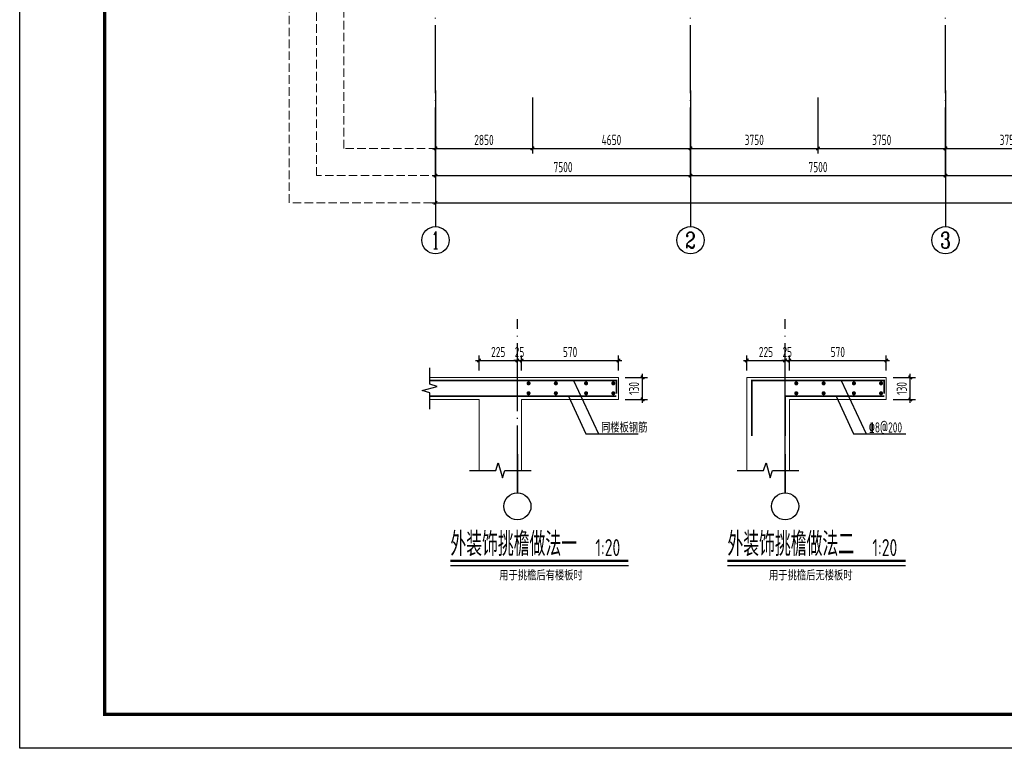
# Model space of a CAD drawing. Extents: x 545107 to 650924, y 150000 to 213805.
# Tile 1 of 15: x 545107 to 574069, y 150000 to 171429. Entities that reach past the tile are written whole.
import ezdxf
from ezdxf.enums import TextEntityAlignment as Align

# ---------------------------------------------------------------- set-up
doc = ezdxf.new("R2010")
doc.units = 0
doc.header["$LTSCALE"] = 1000
doc.linetypes.add('DASH', pattern=[0.35, 0.25, -0.1])
doc.linetypes.add('DOTE', pattern=[2.42, 2, -0.2, 0.02, -0.2])
doc.layers.get('0').update_dxf_attribs({"linetype": 'CONTINUOUS'})
doc.layers.get('Defpoints').update_dxf_attribs({"linetype": 'CONTINUOUS'})
doc.layers.add('A-ASIS', color=115, linetype='DASH', lineweight=0, plot=False)
for name, color, linetype in [('AXIS', 3, 'CONTINUOUS'), ('AXIS_TEXT', 7, 'CONTINUOUS'), ('H-图框', 4, 'CONTINUOUS'), ('PUB_TEXT', 7, 'CONTINUOUS'), ('S-COLU_DE_TEXT', 7, 'CONTINUOUS'), ('S-DIM_SYMB', 3, 'CONTINUOUS'), ('S-DOTE', 253, 'DOTE'), ('S-PUB_DIM', 3, 'CONTINUOUS'), ('S-PUB_TITLE', 4, 'CONTINUOUS'), ('S-REIN', 1, 'CONTINUOUS'), ('S-TAB_TEXT', 7, 'CONTINUOUS'), ('S-TEXT', 7, 'CONTINUOUS'), ('S-THIN', 7, 'CONTINUOUS')]:
    doc.layers.add(name, color=color, linetype=linetype)
doc.layers.add('S-COLU_DE', color=7, linetype='CONTINUOUS', lineweight=0)
doc.styles.add('_TCH_AXIS', font='COMPLEX', dxfattribs={"bigfont": 'GBCBIG'})
doc.styles.add('COMPLEX', font='COMPLEX')
doc.styles.add('TSSD_DIMENSION_T3', font='tssdeng.shx', dxfattribs={"width": 0.7, "bigfont": 'Tssdchn.shx'})
doc.styles.add('TSSD_Rein', font='tssdeng.shx', dxfattribs={"width": 0.7, "bigfont": 'Tssdchn.shx'})
doc.dimstyles.new('_TCH_ARCH&&100', dxfattribs={"dimtxt": 300, "dimasz": 100, "dimexe": 150, "dimexo": 200, "dimgap": 100, "dimtad": 1, "dimdec": 0, "dimzin": 0, "dimdsep": 46, "dimtxsty": 'TSSD_DIMENSION_T3', "dimblk": 'ARCHTICK', "dimcen": 0.09, "dimdle": 100, "dimclrt": 7, "dimazin": 2, "dimtfac": 1, "dimtdec": 0, "dimtix": 1, "dimtmove": 2, "dimatfit": 3, "dimfxl": 100, "dimtolj": 1, "dimtzin": 0, "dimarcsym": 0})
doc.dimstyles.new('TSSD_100_100&&100', dxfattribs={"dimtxt": 300, "dimasz": 100, "dimexe": 150, "dimexo": 200, "dimgap": 100, "dimtad": 1, "dimdec": 0, "dimzin": 0, "dimdsep": 46, "dimtxsty": 'TSSD_DIMENSION_T3', "dimblk": 'ARCHTICK', "dimcen": 0, "dimdle": 100, "dimclrt": 7, "dimadec": 0, "dimazin": 0, "dimtfac": 1, "dimtdec": 0, "dimtix": 1, "dimtmove": 2, "dimatfit": 3, "dimfxl": 10000, "dimtolj": 1, "dimtzin": 0, "dimarcsym": 0})
doc.dimstyles.new('TSSD_20_100&&100', dxfattribs={"dimtxt": 300, "dimasz": 100, "dimexe": 150, "dimexo": 200, "dimgap": 100, "dimtad": 1, "dimdec": 0, "dimlfac": 0.2, "dimzin": 0, "dimdsep": 46, "dimtxsty": 'TSSD_DIMENSION_T3', "dimblk": 'ARCHTICK', "dimcen": 0, "dimdle": 100, "dimclrt": 7, "dimadec": 0, "dimazin": 0, "dimtfac": 1, "dimtdec": 0, "dimtix": 1, "dimtmove": 2, "dimatfit": 3, "dimfxl": 100, "dimtolj": 1, "dimtzin": 0, "dimarcsym": 0})

# ---------------------------------------------------------------- blocks, each defined once
blk = doc.blocks.new('_AXISO')
blk.add_circle((0, 0), 0.5)
at = {"layer": 'AXIS_TEXT', "style": 'COMPLEX', "width": 1.041667}
blk.add_attdef('A', text='', height=0.56, dxfattribs=at).set_placement((-0.25, -0.28), (0.25, -0.28), align=Align.FIT)
blk = doc.blocks.new('_ArchTick')
at = {"color": 0, "linetype": 'ByBlock', "const_width": 0.4}
blk.add_lwpolyline([(-0.5, -0.5), (0.5, 0.5)], dxfattribs=at)
blk = doc.blocks.new('*D154')
at = {"layer": 'AXIS', "color": 0, "lineweight": -2, "transparency": 16777216}
for p, q in [((5800, 4550), (5800, 1300)), ((79450, 4550), (79450, 1300)), ((5700, 1450), (79550, 1450))]:
    blk.add_line(p, q, dxfattribs=at)
at = {"layer": 'Defpoints', "color": 0, "transparency": 16777216}
for p in [(5800, 4750), (79450, 4750), (79450, 1450)]:
    blk.add_point(p, dxfattribs=at)
at = {"layer": 'AXIS', "color": 0, "lineweight": -2, "transparency": 16777216, "xscale": 100, "yscale": 100, "zscale": 100, "rotation": 180}
blk.add_blockref('_ArchTick', (5800, 1450), dxfattribs=at)
at = {"layer": 'AXIS', "color": 0, "lineweight": -2, "transparency": 16777216, "xscale": 100, "yscale": 100, "zscale": 100}
blk.add_blockref('_ArchTick', (79450, 1450), dxfattribs=at)
at = {"layer": 'AXIS', "color": 7, "transparency": 16777216, "insert": (42625, 1700), "char_height": 300, "attachment_point": 5, "style": 'TSSD_DIMENSION_T3'}
blk.add_mtext('\\A1;73650', dxfattribs=at)
blk = doc.blocks.new('*D155')
at = {"layer": 'AXIS', "color": 0, "lineweight": -2, "transparency": 16777216}
for p, q in [((5800, 4550), (5800, 2100)), ((13300, 4550), (13300, 2100)), ((5700, 2250), (13400, 2250))]:
    blk.add_line(p, q, dxfattribs=at)
at = {"layer": 'Defpoints', "color": 0, "transparency": 16777216}
for p in [(5800, 4750), (13300, 4750), (13300, 2250)]:
    blk.add_point(p, dxfattribs=at)
at = {"layer": 'AXIS', "color": 0, "lineweight": -2, "transparency": 16777216, "xscale": 100, "yscale": 100, "zscale": 100, "rotation": 180}
blk.add_blockref('_ArchTick', (5800, 2250), dxfattribs=at)
at = {"layer": 'AXIS', "color": 0, "lineweight": -2, "transparency": 16777216, "xscale": 100, "yscale": 100, "zscale": 100}
blk.add_blockref('_ArchTick', (13300, 2250), dxfattribs=at)
at = {"layer": 'AXIS', "color": 7, "transparency": 16777216, "insert": (9550, 2500), "char_height": 300, "attachment_point": 5, "style": 'TSSD_DIMENSION_T3'}
blk.add_mtext('\\A1;7500', dxfattribs=at)
blk = doc.blocks.new('*D156')
at = {"layer": 'AXIS', "color": 0, "lineweight": -2, "transparency": 16777216}
for p, q in [((13300, 4550), (13300, 2100)), ((20800, 4550), (20800, 2100)), ((13200, 2250), (20900, 2250))]:
    blk.add_line(p, q, dxfattribs=at)
at = {"layer": 'Defpoints', "color": 0, "transparency": 16777216}
for p in [(13300, 4750), (20800, 4750), (20800, 2250)]:
    blk.add_point(p, dxfattribs=at)
at = {"layer": 'AXIS', "color": 0, "lineweight": -2, "transparency": 16777216, "xscale": 100, "yscale": 100, "zscale": 100, "rotation": 180}
blk.add_blockref('_ArchTick', (13300, 2250), dxfattribs=at)
at = {"layer": 'AXIS', "color": 0, "lineweight": -2, "transparency": 16777216, "xscale": 100, "yscale": 100, "zscale": 100}
blk.add_blockref('_ArchTick', (20800, 2250), dxfattribs=at)
at = {"layer": 'AXIS', "color": 7, "transparency": 16777216, "insert": (17050, 2500), "char_height": 300, "attachment_point": 5, "style": 'TSSD_DIMENSION_T3'}
blk.add_mtext('\\A1;7500', dxfattribs=at)
blk = doc.blocks.new('*D157')
at = {"layer": 'AXIS', "color": 0, "lineweight": -2, "transparency": 16777216}
for p, q in [((20800, 4550), (20800, 2100)), ((28300, 4550), (28300, 2100)), ((20700, 2250), (28400, 2250))]:
    blk.add_line(p, q, dxfattribs=at)
at = {"layer": 'Defpoints', "color": 0, "transparency": 16777216}
for p in [(20800, 4750), (28300, 4750), (28300, 2250)]:
    blk.add_point(p, dxfattribs=at)
at = {"layer": 'AXIS', "color": 0, "lineweight": -2, "transparency": 16777216, "xscale": 100, "yscale": 100, "zscale": 100, "rotation": 180}
blk.add_blockref('_ArchTick', (20800, 2250), dxfattribs=at)
at = {"layer": 'AXIS', "color": 0, "lineweight": -2, "transparency": 16777216, "xscale": 100, "yscale": 100, "zscale": 100}
blk.add_blockref('_ArchTick', (28300, 2250), dxfattribs=at)
at = {"layer": 'AXIS', "color": 7, "transparency": 16777216, "insert": (24550, 2500), "char_height": 300, "attachment_point": 5, "style": 'TSSD_DIMENSION_T3'}
blk.add_mtext('\\A1;7500', dxfattribs=at)
blk = doc.blocks.new('*D166')
at = {"layer": 'Defpoints', "color": 0, "linetype": 'ByBlock', "transparency": 16777216}
for p in [(10672, 6467), (9545, 5970), (10672, 5970)]:
    blk.add_point(p, dxfattribs=at)
at = {"layer": 'S-TEXT', "color": 0, "linetype": 'ByBlock', "lineweight": -2, "transparency": 16777216}
for p, q in [((9445, 6467), (10772, 6467)), ((9545, 6170), (9545, 6617)), ((10672, 6170), (10672, 6617))]:
    blk.add_line(p, q, dxfattribs=at)
at = {"layer": 'S-TEXT', "color": 0, "linetype": 'ByBlock', "lineweight": -2, "transparency": 16777216, "xscale": 100, "yscale": 100, "zscale": 100, "rotation": 180}
blk.add_blockref('_ArchTick', (9545, 6467), dxfattribs=at)
at = {"layer": 'S-TEXT', "color": 0, "linetype": 'ByBlock', "lineweight": -2, "transparency": 16777216, "xscale": 100, "yscale": 100, "zscale": 100}
blk.add_blockref('_ArchTick', (10672, 6467), dxfattribs=at)
at = {"layer": 'S-TEXT', "color": 7, "linetype": 'ByBlock', "transparency": 16777216, "insert": (10109, 6717), "char_height": 300, "attachment_point": 5, "style": 'TSSD_DIMENSION_T3'}
blk.add_mtext('\\A1;225', dxfattribs=at)
blk = doc.blocks.new('*D167')
at = {"layer": 'Defpoints', "color": 0, "linetype": 'ByBlock', "transparency": 16777216}
for p in [(10797, 6467), (10672, 5970), (10797, 5970)]:
    blk.add_point(p, dxfattribs=at)
at = {"layer": 'S-TEXT', "color": 0, "linetype": 'ByBlock', "lineweight": -2, "transparency": 16777216}
for p, q in [((10672, 6467), (10572, 6467)), ((10672, 6170), (10672, 6617)), ((10672, 6467), (10797, 6467)), ((10797, 6170), (10797, 6617)), ((10797, 6467), (10897, 6467))]:
    blk.add_line(p, q, dxfattribs=at)
at = {"layer": 'S-TEXT', "color": 0, "linetype": 'ByBlock', "lineweight": -2, "transparency": 16777216, "xscale": 100, "yscale": 100, "zscale": 100}
blk.add_blockref('_ArchTick', (10672, 6467), dxfattribs=at)
at = {"layer": 'S-TEXT', "color": 0, "linetype": 'ByBlock', "lineweight": -2, "transparency": 16777216, "xscale": 100, "yscale": 100, "zscale": 100, "rotation": 180}
blk.add_blockref('_ArchTick', (10797, 6467), dxfattribs=at)
at = {"layer": 'S-TEXT', "color": 7, "linetype": 'ByBlock', "transparency": 16777216, "insert": (10735, 6717), "char_height": 300, "attachment_point": 5, "style": 'TSSD_DIMENSION_T3'}
blk.add_mtext('\\A1;25', dxfattribs=at)
blk = doc.blocks.new('*D168')
at = {"layer": 'Defpoints', "color": 0, "linetype": 'ByBlock', "transparency": 16777216}
for p in [(13647, 6467), (10797, 5970), (13647, 5970)]:
    blk.add_point(p, dxfattribs=at)
at = {"layer": 'S-TEXT', "color": 0, "linetype": 'ByBlock', "lineweight": -2, "transparency": 16777216}
for p, q in [((10697, 6467), (13747, 6467)), ((10797, 6170), (10797, 6617)), ((13647, 6170), (13647, 6617))]:
    blk.add_line(p, q, dxfattribs=at)
at = {"layer": 'S-TEXT', "color": 0, "linetype": 'ByBlock', "lineweight": -2, "transparency": 16777216, "xscale": 100, "yscale": 100, "zscale": 100, "rotation": 180}
blk.add_blockref('_ArchTick', (10797, 6467), dxfattribs=at)
at = {"layer": 'S-TEXT', "color": 0, "linetype": 'ByBlock', "lineweight": -2, "transparency": 16777216, "xscale": 100, "yscale": 100, "zscale": 100}
blk.add_blockref('_ArchTick', (13647, 6467), dxfattribs=at)
at = {"layer": 'S-TEXT', "color": 7, "linetype": 'ByBlock', "transparency": 16777216, "insert": (12222, 6717), "char_height": 300, "attachment_point": 5, "style": 'TSSD_DIMENSION_T3'}
blk.add_mtext('\\A1;570', dxfattribs=at)
blk = doc.blocks.new('*D169')
at = {"layer": 'Defpoints', "color": 0, "linetype": 'ByBlock', "transparency": 16777216}
for p in [(13647, 5970), (14354, 5970), (13647, 5320)]:
    blk.add_point(p, dxfattribs=at)
at = {"layer": 'S-TEXT', "color": 0, "linetype": 'ByBlock', "lineweight": -2, "transparency": 16777216}
for p, q in [((13847, 5970), (14504, 5970)), ((14354, 5220), (14354, 6070)), ((13847, 5320), (14504, 5320))]:
    blk.add_line(p, q, dxfattribs=at)
at = {"layer": 'S-TEXT', "color": 0, "linetype": 'ByBlock', "lineweight": -2, "transparency": 16777216, "xscale": 100, "yscale": 100, "zscale": 100}
for p, rotation in [((14354, 5970), 90), ((14354, 5320), 270)]:
    blk.add_blockref('_ArchTick', p, dxfattribs=dict(at, rotation=rotation))
at = {"layer": 'S-TEXT', "color": 7, "linetype": 'ByBlock', "transparency": 16777216, "insert": (14104, 5645), "char_height": 300, "attachment_point": 5, "rotation": 90, "style": 'TSSD_DIMENSION_T3'}
blk.add_mtext('\\A1;130', dxfattribs=at)
blk = doc.blocks.new('*D170')
at = {"layer": 'Defpoints', "color": 0, "linetype": 'ByBlock', "transparency": 16777216}
for p in [(2797, 6467), (1670, 5970), (2797, 5970)]:
    blk.add_point(p, dxfattribs=at)
at = {"layer": 'S-TEXT', "color": 0, "linetype": 'ByBlock', "lineweight": -2, "transparency": 16777216}
for p, q in [((1570, 6467), (2897, 6467)), ((1670, 6170), (1670, 6617)), ((2797, 6170), (2797, 6617))]:
    blk.add_line(p, q, dxfattribs=at)
at = {"layer": 'S-TEXT', "color": 0, "linetype": 'ByBlock', "lineweight": -2, "transparency": 16777216, "xscale": 100, "yscale": 100, "zscale": 100, "rotation": 180}
blk.add_blockref('_ArchTick', (1670, 6467), dxfattribs=at)
at = {"layer": 'S-TEXT', "color": 0, "linetype": 'ByBlock', "lineweight": -2, "transparency": 16777216, "xscale": 100, "yscale": 100, "zscale": 100}
blk.add_blockref('_ArchTick', (2797, 6467), dxfattribs=at)
at = {"layer": 'S-TEXT', "color": 7, "linetype": 'ByBlock', "transparency": 16777216, "insert": (2233, 6717), "char_height": 300, "attachment_point": 5, "style": 'TSSD_DIMENSION_T3'}
blk.add_mtext('\\A1;225', dxfattribs=at)
blk = doc.blocks.new('*D171')
at = {"layer": 'Defpoints', "color": 0, "linetype": 'ByBlock', "transparency": 16777216}
for p in [(2922, 6467), (2797, 5970), (2922, 5970)]:
    blk.add_point(p, dxfattribs=at)
at = {"layer": 'S-TEXT', "color": 0, "linetype": 'ByBlock', "lineweight": -2, "transparency": 16777216}
for p, q in [((2797, 6467), (2697, 6467)), ((2797, 6170), (2797, 6617)), ((2797, 6467), (2922, 6467)), ((2922, 6170), (2922, 6617)), ((2922, 6467), (3022, 6467))]:
    blk.add_line(p, q, dxfattribs=at)
at = {"layer": 'S-TEXT', "color": 0, "linetype": 'ByBlock', "lineweight": -2, "transparency": 16777216, "xscale": 100, "yscale": 100, "zscale": 100}
blk.add_blockref('_ArchTick', (2797, 6467), dxfattribs=at)
at = {"layer": 'S-TEXT', "color": 0, "linetype": 'ByBlock', "lineweight": -2, "transparency": 16777216, "xscale": 100, "yscale": 100, "zscale": 100, "rotation": 180}
blk.add_blockref('_ArchTick', (2922, 6467), dxfattribs=at)
at = {"layer": 'S-TEXT', "color": 7, "linetype": 'ByBlock', "transparency": 16777216, "insert": (2859, 6717), "char_height": 300, "attachment_point": 5, "style": 'TSSD_DIMENSION_T3'}
blk.add_mtext('\\A1;25', dxfattribs=at)
blk = doc.blocks.new('*D172')
at = {"layer": 'Defpoints', "color": 0, "linetype": 'ByBlock', "transparency": 16777216}
for p in [(5772, 6467), (2922, 5970), (5772, 5970)]:
    blk.add_point(p, dxfattribs=at)
at = {"layer": 'S-TEXT', "color": 0, "linetype": 'ByBlock', "lineweight": -2, "transparency": 16777216}
for p, q in [((2822, 6467), (5872, 6467)), ((2922, 6170), (2922, 6617)), ((5772, 6170), (5772, 6617))]:
    blk.add_line(p, q, dxfattribs=at)
at = {"layer": 'S-TEXT', "color": 0, "linetype": 'ByBlock', "lineweight": -2, "transparency": 16777216, "xscale": 100, "yscale": 100, "zscale": 100, "rotation": 180}
blk.add_blockref('_ArchTick', (2922, 6467), dxfattribs=at)
at = {"layer": 'S-TEXT', "color": 0, "linetype": 'ByBlock', "lineweight": -2, "transparency": 16777216, "xscale": 100, "yscale": 100, "zscale": 100}
blk.add_blockref('_ArchTick', (5772, 6467), dxfattribs=at)
at = {"layer": 'S-TEXT', "color": 7, "linetype": 'ByBlock', "transparency": 16777216, "insert": (4347, 6717), "char_height": 300, "attachment_point": 5, "style": 'TSSD_DIMENSION_T3'}
blk.add_mtext('\\A1;570', dxfattribs=at)
blk = doc.blocks.new('*D173')
at = {"layer": 'Defpoints', "color": 0, "linetype": 'ByBlock', "transparency": 16777216}
for p in [(5772, 5970), (6479, 5970), (5772, 5320)]:
    blk.add_point(p, dxfattribs=at)
at = {"layer": 'S-TEXT', "color": 0, "linetype": 'ByBlock', "lineweight": -2, "transparency": 16777216}
for p, q in [((5972, 5970), (6629, 5970)), ((6479, 5220), (6479, 6070)), ((5972, 5320), (6629, 5320))]:
    blk.add_line(p, q, dxfattribs=at)
at = {"layer": 'S-TEXT', "color": 0, "linetype": 'ByBlock', "lineweight": -2, "transparency": 16777216, "xscale": 100, "yscale": 100, "zscale": 100}
for p, rotation in [((6479, 5970), 90), ((6479, 5320), 270)]:
    blk.add_blockref('_ArchTick', p, dxfattribs=dict(at, rotation=rotation))
at = {"layer": 'S-TEXT', "color": 7, "linetype": 'ByBlock', "transparency": 16777216, "insert": (6229, 5645), "char_height": 300, "attachment_point": 5, "rotation": 90, "style": 'TSSD_DIMENSION_T3'}
blk.add_mtext('\\A1;130', dxfattribs=at)
blk = doc.blocks.new('*D113')
at = {"layer": 'Defpoints', "color": 0, "transparency": 16777216}
for p in [(557338, 169343), (560188, 169343), (560188, 167643)]:
    blk.add_point(p, dxfattribs=at)
at = {"layer": 'S-PUB_DIM', "color": 0, "lineweight": -2, "transparency": 16777216}
for p, q in [((557338, 169143), (557338, 167493)), ((560188, 169143), (560188, 167493)), ((557238, 167643), (560288, 167643))]:
    blk.add_line(p, q, dxfattribs=at)
at = {"layer": 'S-PUB_DIM', "color": 0, "lineweight": -2, "transparency": 16777216, "xscale": 100, "yscale": 100, "zscale": 100, "rotation": 180}
blk.add_blockref('_ArchTick', (557338, 167643), dxfattribs=at)
at = {"layer": 'S-PUB_DIM', "color": 0, "lineweight": -2, "transparency": 16777216, "xscale": 100, "yscale": 100, "zscale": 100}
blk.add_blockref('_ArchTick', (560188, 167643), dxfattribs=at)
at = {"layer": 'S-PUB_DIM', "color": 7, "transparency": 16777216, "insert": (558763, 167893), "char_height": 300, "attachment_point": 5, "style": 'TSSD_DIMENSION_T3'}
blk.add_mtext('\\A1;2850', dxfattribs=at)
blk = doc.blocks.new('*D114')
at = {"layer": 'Defpoints', "color": 0, "transparency": 16777216}
for p in [(560188, 169343), (564838, 169343), (564838, 167643)]:
    blk.add_point(p, dxfattribs=at)
at = {"layer": 'S-PUB_DIM', "color": 0, "lineweight": -2, "transparency": 16777216}
for p, q in [((560188, 169143), (560188, 167493)), ((564838, 169143), (564838, 167493)), ((560088, 167643), (564938, 167643))]:
    blk.add_line(p, q, dxfattribs=at)
at = {"layer": 'S-PUB_DIM', "color": 0, "lineweight": -2, "transparency": 16777216, "xscale": 100, "yscale": 100, "zscale": 100, "rotation": 180}
blk.add_blockref('_ArchTick', (560188, 167643), dxfattribs=at)
at = {"layer": 'S-PUB_DIM', "color": 0, "lineweight": -2, "transparency": 16777216, "xscale": 100, "yscale": 100, "zscale": 100}
blk.add_blockref('_ArchTick', (564838, 167643), dxfattribs=at)
at = {"layer": 'S-PUB_DIM', "color": 7, "transparency": 16777216, "insert": (562513, 167893), "char_height": 300, "attachment_point": 5, "style": 'TSSD_DIMENSION_T3'}
blk.add_mtext('\\A1;4650', dxfattribs=at)
blk = doc.blocks.new('*D115')
at = {"layer": 'Defpoints', "color": 0, "transparency": 16777216}
for p in [(564838, 169343), (568588, 169343), (568588, 167643)]:
    blk.add_point(p, dxfattribs=at)
at = {"layer": 'S-PUB_DIM', "color": 0, "lineweight": -2, "transparency": 16777216}
for p, q in [((564838, 169143), (564838, 167493)), ((568588, 169143), (568588, 167493)), ((564738, 167643), (568688, 167643))]:
    blk.add_line(p, q, dxfattribs=at)
at = {"layer": 'S-PUB_DIM', "color": 0, "lineweight": -2, "transparency": 16777216, "xscale": 100, "yscale": 100, "zscale": 100, "rotation": 180}
blk.add_blockref('_ArchTick', (564838, 167643), dxfattribs=at)
at = {"layer": 'S-PUB_DIM', "color": 0, "lineweight": -2, "transparency": 16777216, "xscale": 100, "yscale": 100, "zscale": 100}
blk.add_blockref('_ArchTick', (568588, 167643), dxfattribs=at)
at = {"layer": 'S-PUB_DIM', "color": 7, "transparency": 16777216, "insert": (566713, 167893), "char_height": 300, "attachment_point": 5, "style": 'TSSD_DIMENSION_T3'}
blk.add_mtext('\\A1;3750', dxfattribs=at)
blk = doc.blocks.new('*D116')
at = {"layer": 'Defpoints', "color": 0, "transparency": 16777216}
for p in [(568588, 169343), (572338, 169343), (572338, 167643)]:
    blk.add_point(p, dxfattribs=at)
at = {"layer": 'S-PUB_DIM', "color": 0, "lineweight": -2, "transparency": 16777216}
for p, q in [((568588, 169143), (568588, 167493)), ((572338, 169143), (572338, 167493)), ((568488, 167643), (572438, 167643))]:
    blk.add_line(p, q, dxfattribs=at)
at = {"layer": 'S-PUB_DIM', "color": 0, "lineweight": -2, "transparency": 16777216, "xscale": 100, "yscale": 100, "zscale": 100, "rotation": 180}
blk.add_blockref('_ArchTick', (568588, 167643), dxfattribs=at)
at = {"layer": 'S-PUB_DIM', "color": 0, "lineweight": -2, "transparency": 16777216, "xscale": 100, "yscale": 100, "zscale": 100}
blk.add_blockref('_ArchTick', (572338, 167643), dxfattribs=at)
at = {"layer": 'S-PUB_DIM', "color": 7, "transparency": 16777216, "insert": (570463, 167893), "char_height": 300, "attachment_point": 5, "style": 'TSSD_DIMENSION_T3'}
blk.add_mtext('\\A1;3750', dxfattribs=at)
blk = doc.blocks.new('*D117')
at = {"layer": 'Defpoints', "color": 0, "transparency": 16777216}
for p in [(572338, 169343), (576088, 169343), (576088, 167643)]:
    blk.add_point(p, dxfattribs=at)
at = {"layer": 'S-PUB_DIM', "color": 0, "lineweight": -2, "transparency": 16777216}
for p, q in [((572338, 169143), (572338, 167493)), ((576088, 169143), (576088, 167493)), ((572238, 167643), (576188, 167643))]:
    blk.add_line(p, q, dxfattribs=at)
at = {"layer": 'S-PUB_DIM', "color": 0, "lineweight": -2, "transparency": 16777216, "xscale": 100, "yscale": 100, "zscale": 100, "rotation": 180}
blk.add_blockref('_ArchTick', (572338, 167643), dxfattribs=at)
at = {"layer": 'S-PUB_DIM', "color": 0, "lineweight": -2, "transparency": 16777216, "xscale": 100, "yscale": 100, "zscale": 100}
blk.add_blockref('_ArchTick', (576088, 167643), dxfattribs=at)
at = {"layer": 'S-PUB_DIM', "color": 7, "transparency": 16777216, "insert": (574213, 167893), "char_height": 300, "attachment_point": 5, "style": 'TSSD_DIMENSION_T3'}
blk.add_mtext('\\A1;3750', dxfattribs=at)
blk = doc.blocks.new('A$C338D70EA')
at = {"layer": 'A-ASIS'}
for points in [[(83750, 1450), (1500, 1450), (1500, 37189.7), (83750, 37189.7)], [(82950, 2250), (2300, 2250), (2300, 36389.7), (82950, 36389.7)], [(82150, 3050), (3100, 3050), (3100, 35589.7), (82150, 35589.7)]]:
    blk.add_lwpolyline(points, close=True, dxfattribs=at)
at = {"layer": 'AXIS'}
for p, q in [((5800, 4750), (5800, 750)), ((13300, 4750), (13300, 750)), ((20800, 4750), (20800, 750))]:
    blk.add_line(p, q, dxfattribs=at)
at = {"layer": 'S-DOTE', "linetype": 'DOTE'}
for p, q in [((5800, 2250), (5800, 34114.7)), ((13300, 2250), (13300, 34114.7)), ((20800, 2250), (20800, 34114.7))]:
    blk.add_line(p, q, dxfattribs=at)
at = {"layer": 'AXIS'}
ref = blk.add_blockref('_AXISO', (5800, 350), dxfattribs=dict(at, xscale=800, yscale=800, zscale=800))
ref.add_attrib('A', '1', dxfattribs={"layer": 'AXIS_TEXT', "height": 514.7, "style": '_TCH_AXIS'}).set_placement((5689.7, 92.6), (5910.3, 92.6), align=Align.FIT)
ref = blk.add_blockref('_AXISO', (13300, 350), dxfattribs=dict(at, xscale=800, yscale=800, zscale=800))
ref.add_attrib('A', '2', dxfattribs={"layer": 'AXIS_TEXT', "height": 465.9, "style": '_TCH_AXIS'}).set_placement((13144.7, 117), (13455.3, 117), align=Align.FIT)
ref = blk.add_blockref('_AXISO', (20800, 350), dxfattribs=dict(at, xscale=800, yscale=800, zscale=800))
ref.add_attrib('A', '3', dxfattribs={"layer": 'AXIS_TEXT', "height": 465.9, "style": '_TCH_AXIS'}).set_placement((20644.7, 117), (20955.3, 117), align=Align.FIT)
for p1, p2, distance, picture, middle in [((5800, 4750), (79450, 4750), -3300, '*D154', (42625, 1700)), ((5800, 4750), (13300, 4750), -2500, '*D155', (9550, 2500)), ((13300, 4750), (20800, 4750), -2500, '*D156', (17050, 2500)), ((20800, 4750), (28300, 4750), -2500, '*D157', (24550, 2500))]:
    dim = blk.add_aligned_dim(p1=p1, p2=p2, distance=distance, dimstyle='_TCH_ARCH&&100', dxfattribs=at)
    dim.commit()
    dim.dimension.update_dxf_attribs({"geometry": picture, "text_midpoint": middle})
blk = doc.blocks.new('A$C6E625497')
at = {"layer": 'AXIS'}
for p, q in [((2796.8, 3708.9), (2796.8, 2578.1)), ((10672.1, 3708.9), (10672.1, 2578.1))]:
    blk.add_line(p, q, dxfattribs=at)
at = {"layer": 'S-COLU_DE', "ltscale": 0.5}
for points in [[(220, 5970.4), (5771.8, 5970.4), (5771.8, 5320.4), (2921.8, 5320.4)], [(9545.2, 3234.1), (9545.2, 5970.4)], [(9545.2, 5970.4), (13647.1, 5970.4), (13647.1, 5320.4), (10797.1, 5320.4)], [(1669.9, 5320.4), (220, 5320.4)], [(1669.9, 3234.1), (1669.9, 5320.4)], [(2921.8, 5320.4), (2921.8, 3234.1)], [(10797.1, 5320.4), (10797.1, 3234.1)]]:
    blk.add_lwpolyline(points, dxfattribs=at)
at = {"layer": 'S-COLU_DE_TEXT'}
for p, q in [((4450.2, 5881.6), (5180, 4307.2)), ((12325.5, 5881.6), (13055.3, 4307.2)), ((4296, 5420.7), (4812.2, 4307.2)), ((12171.4, 5420.7), (12687.5, 4307.2)), ((4812.2, 4307.2), (6346.8, 4307.2)), ((12687.5, 4307.2), (14222.2, 4307.2))]:
    blk.add_line(p, q, dxfattribs=at)
at = {"layer": 'S-DIM_SYMB', "const_width": 70}
for points in [[(827.6, 574.8), (6065.4, 574.8)], [(8976.3, 574.8), (14214.1, 574.8)]]:
    blk.add_lwpolyline(points, dxfattribs=at)
at = {"layer": 'S-DIM_SYMB'}
for points in [[(827.6, 434.8), (6065.4, 434.8)], [(8976.3, 434.8), (14214.1, 434.8)]]:
    blk.add_lwpolyline(points, dxfattribs=at)
at = {"layer": 'S-DOTE', "linetype": 'DOTE'}
for points in [[(2796.8, 2556), (2796.8, 7679)], [(10672.1, 2556), (10672.1, 7679)]]:
    blk.add_lwpolyline(points, dxfattribs=at)
at = {"layer": 'S-REIN', "const_width": 50}
for points in [[(5712.6, 5486.7), (5712.6, 5881.6), (220, 5881.6)], [(13587.9, 5486.7), (13587.9, 5881.6), (9693.2, 5881.6), (9693.2, 4251.4)], [(5712.6, 5420.7), (5712.6, 5420.7), (220, 5420.7)], [(13587.9, 5420.7), (13587.9, 5420.7), (10672.1, 5420.7), (10672.1, 4251.4)]]:
    blk.add_lwpolyline(points, dxfattribs=at)
at = {"layer": 'S-REIN', "const_width": 60}
for points in [[(3155.5, 5794.9, -1), (3095.5, 5794.9, -1)], [(3958.8, 5794.9, -1), (3898.8, 5794.9, -1)], [(4849.4, 5794.9, -1), (4789.4, 5794.9, -1)], [(5649.7, 5794.9, -1), (5589.7, 5794.9, -1)], [(11030.8, 5794.9, -1), (10970.8, 5794.9, -1)], [(11834.1, 5794.9, -1), (11774.1, 5794.9, -1)], [(12724.7, 5794.9, -1), (12664.7, 5794.9, -1)], [(13525, 5794.9, -1), (13465, 5794.9, -1)], [(3155.5, 5503.5, -1), (3095.5, 5503.5, -1)], [(3958.8, 5503.5, -1), (3898.8, 5503.5, -1)], [(4849.4, 5503.5, -1), (4789.4, 5503.5, -1)], [(5649.7, 5503.5, -1), (5589.7, 5503.5, -1)], [(11030.8, 5503.5, -1), (10970.8, 5503.5, -1)], [(11834.1, 5503.5, -1), (11774.1, 5503.5, -1)], [(12724.7, 5503.5, -1), (12664.7, 5503.5, -1)], [(13525, 5503.5, -1), (13465, 5503.5, -1)]]:
    blk.add_lwpolyline(points, format="xyb", close=True, dxfattribs=at)
at = {"layer": 'S-THIN'}
for points in [[(220, 5040.4), (220, 5515.4), (0, 5585.4), (440, 5705.4), (220, 5775.4), (220, 6250.4)], [(1389.9, 3234.1), (2165.8, 3234.1), (2235.8, 3454.1), (2355.8, 3014.1), (2425.8, 3234.1), (3201.8, 3234.1)], [(9265.2, 3234.1), (10041.1, 3234.1), (10111.1, 3454.1), (10231.1, 3014.1), (10301.1, 3234.1), (11077.1, 3234.1)]]:
    blk.add_lwpolyline(points, dxfattribs=at)
at = {"layer": 'AXIS', "xscale": 800, "yscale": 800, "zscale": 800}
for p in [(2796.8, 2178.1), (10672.1, 2178.1)]:
    blk.add_blockref('_AXISO', p, dxfattribs=at)
at = {"layer": 'PUB_TEXT', "color": 6, "style": 'TSSD_Rein', "width": 0.7}
for s, height, p in [('外装饰挑檐做法一', 700, (827.6, 714.8)), ('外装饰挑檐做法二', 700, (8976.3, 714.8)), ('1:20', 500, (5090.4, 714.8)), ('1:20', 500, (13239.1, 714.8))]:
    blk.add_text(s, height=height, dxfattribs=at).set_placement(p)
at = {"layer": 'S-COLU_DE_TEXT', "style": 'TSSD_Rein', "width": 0.7}
for s, p in [('同楼板钢筋', (5257.4, 4348.1)), ('%%1328@200', (13132.7, 4348.1)), ('用于挑檐后有楼板时', (2263.7, 0)), ('用于挑檐后无楼板时', (10199, 0))]:
    blk.add_text(s, height=300, dxfattribs=at).set_placement(p)
at = {"layer": 'S-TEXT', "color": 3, "linetype": 'ByBlock'}
for p1, p2, distance, picture, middle in [((1669.9, 5970.4), (2796.8, 5970.4), 496.9, '*D170', (2233.3, 6717.3)), ((2796.8, 5970.4), (2921.8, 5970.4), 496.9, '*D171', (2859.3, 6717.3)), ((2921.8, 5970.4), (5771.8, 5970.4), 496.9, '*D172', (4346.8, 6717.3)), ((9545.2, 5970.4), (10672.1, 5970.4), 496.9, '*D166', (10108.6, 6717.3)), ((10672.1, 5970.4), (10797.1, 5970.4), 496.9, '*D167', (10734.6, 6717.3)), ((10797.1, 5970.4), (13647.1, 5970.4), 496.9, '*D168', (12222.1, 6717.3)), ((5771.8, 5320.4), (5771.8, 5970.4), -707.1, '*D173', (6228.9, 5645.4)), ((13647.1, 5320.4), (13647.1, 5970.4), -707.1, '*D169', (14104.2, 5645.4))]:
    dim = blk.add_aligned_dim(p1=p1, p2=p2, distance=distance, dimstyle='TSSD_20_100&&100', dxfattribs=at)
    dim.commit()
    dim.dimension.update_dxf_attribs({"geometry": picture, "text_midpoint": middle})

msp = doc.modelspace()

# ---------------------------------------------------------------- linework, layer by layer
at = {"layer": 'H-图框', "color": 3}
msp.add_lwpolyline([(545107, 150000), (545107, 209400), (650232, 209400), (650232, 150000)], close=True, dxfattribs=at)
at = {"layer": 'S-PUB_TITLE', "linetype": 'ByBlock', "const_width": 100}
msp.add_lwpolyline([(547607, 151000), (547607, 208400), (649232, 208400), (649232, 151000)], close=True, dxfattribs=at)

# ---------------------------------------------------------------- block references
at = {"layer": 'S-TAB_TEXT', "color": 1, "linetype": 'ByBlock'}
msp.add_blockref('A$C6E625497', (556948.9, 154938.5), dxfattribs=at)
at = {"layer": 'S-TEXT', "linetype": 'ByBlock'}
msp.add_blockref('A$C338D70EA', (551537.6, 164593.5), dxfattribs=at)

# ---------------------------------------------------------------- dimensions: what is measured, and where the dimension line sits
at = {"layer": 'S-PUB_DIM'}
for p1, p2, picture, middle in [((557337.6, 169343.5), (560187.6, 169343.5), '*D113', (558762.6, 167893.5)), ((560187.6, 169343.5), (564837.6, 169343.5), '*D114', (562512.6, 167893.5)), ((564837.6, 169343.5), (568587.6, 169343.5), '*D115', (566712.6, 167893.5)), ((568587.6, 169343.5), (572337.6, 169343.5), '*D116', (570462.6, 167893.5)), ((572337.6, 169343.5), (576087.6, 169343.5), '*D117', (574212.6, 167893.5))]:
    dim = msp.add_aligned_dim(p1=p1, p2=p2, distance=-1700, dimstyle='TSSD_100_100&&100', dxfattribs=at)
    dim.commit()
    dim.dimension.update_dxf_attribs({"geometry": picture, "text_midpoint": middle})

doc.saveas('drawing.dxf')
